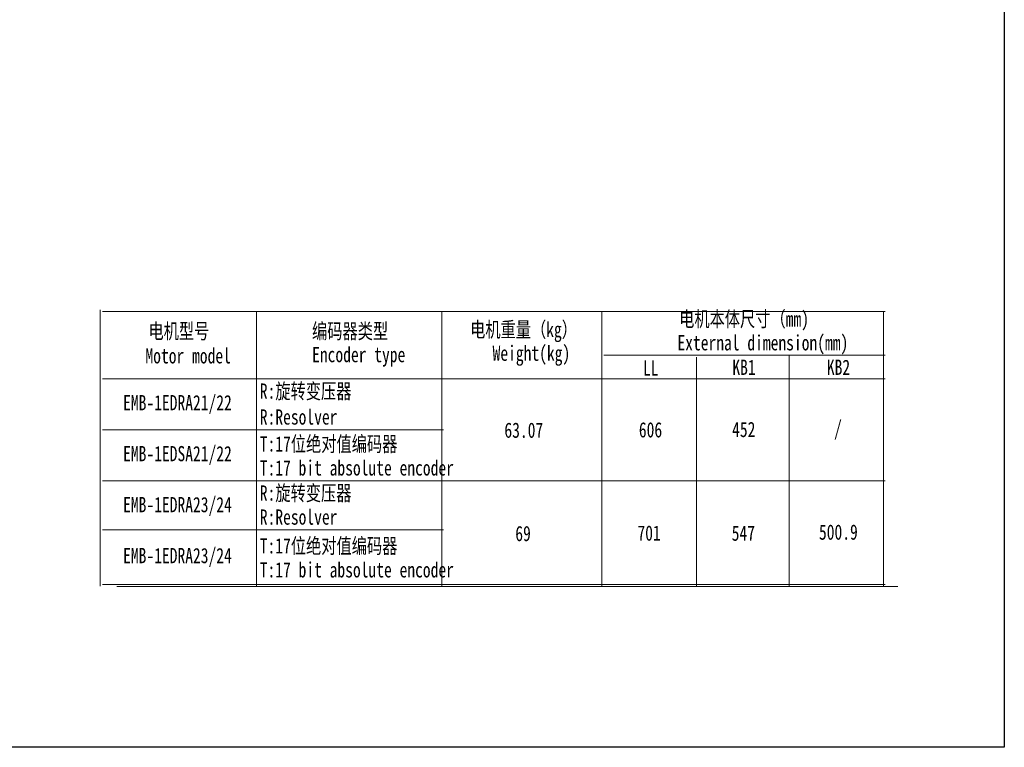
# Model space of a CAD drawing. Header units: millimetres. Extents: x 0 to 16.2, y 0 to 11.1.
# Tile 2 of 5: x 8.7 to 16.2, y 0 to 5.6. Entities that reach past the tile are written whole.
import ezdxf

# ---------------------------------------------------------------- set-up
doc = ezdxf.new("R2010")
doc.units = ezdxf.units.MM
doc.styles.add('PDF 汉仪长仿宋体', font='hyswlongfangsong.ttf')

msp = doc.modelspace()

# ---------------------------------------------------------------- linework, layer by layer
for p, q in [((16.2074, 11.1247), (16.2074, 0.0078)), ((16.2074, 0.0078), (-0.0068, 0.0078))]:
    msp.add_line(p, q)
at = {"color": 7, "lineweight": 0}
for points in [[(9.296, 3.3488), (9.296, 1.2394)], [(9.3118, 3.3369), (15.2968, 3.3369)], [(10.491, 3.335), (10.491, 1.2394)], [(11.9083, 3.335), (11.9083, 1.2394)], [(13.1311, 3.335), (13.1311, 1.2394)], [(15.2849, 3.335), (15.2849, 1.2394)], [(13.1469, 3.0031), (15.2968, 3.0031)], [(13.8537, 2.9874), (13.8537, 1.2394)], [(14.5623, 3.0014), (14.5623, 1.2395)], [(9.3118, 2.8224), (15.2968, 2.8224)], [(9.3118, 2.4331), (11.9202, 2.4331)], [(9.3118, 2.0438), (15.2968, 2.0438)], [(9.3118, 1.6684), (11.9202, 1.6684)], [(9.3118, 1.2513), (15.2968, 1.2513)], [(9.423, 1.2374), (15.394, 1.2374)]]:
    msp.add_lwpolyline(points, dxfattribs=at)

# ---------------------------------------------------------------- texts
at = {"color": 7, "attachment_point": 4, "style": 'PDF 汉仪长仿宋体'}
for s, insert, char_height in [('电机本体尺寸（mm)', (13.7213, 3.2645), 0.11637), ('电机型号', (9.6639, 3.1811), 0.11637), ('编码器类型', (10.9147, 3.1812), 0.11637), ('电机重量（kg）', (12.1233, 3.1801), 0.11637), ('Brake connector specification', (6.7263, 3.1101), 0.107064), ('External dimension(mm)', (13.7083, 3.0828), 0.116374), ('Motor model', (9.6412, 2.9976), 0.116374), ('Encoder type', (10.9154, 2.9908), 0.116374), ('Weight(kg)', (12.295, 2.9993), 0.11637), ('LL', (13.4452, 2.9046), 0.11637), ('KB1', (14.1282, 2.9111), 0.11637), ('KB2', (14.8507, 2.9111), 0.11637), ('R:旋转变压器', (10.5154, 2.7224), 0.11637), ('EMB-1EDRA21/22', (9.4703, 2.6262), 0.116374), ('R:Resolver', (10.5154, 2.5303), 0.11637), ('63.07', (12.3853, 2.4296), 0.11637), ('606', (13.4135, 2.4325), 0.11637), ('452', (14.1263, 2.4353), 0.11637), ('/', (14.9061, 2.4315), 0.1164), ('T:17位绝对值编码器', (10.5151, 2.3192), 0.116374), ('EMB-1EDSA21/22', (9.4703, 2.2369), 0.116374), ('T:17 bit absolute encoder', (10.5151, 2.1411), 0.116374), ('R:旋转变压器', (10.5154, 1.9438), 0.11637), ('EMB-1EDRA23/24', (9.4703, 1.8476), 0.116374), ('R:Resolver', (10.5154, 1.7657), 0.11637), ('69', (12.4687, 1.64), 0.11637), ('701', (13.4026, 1.6437), 0.11637), ('547', (14.1233, 1.6428), 0.11637), ('500.9', (14.7903, 1.651), 0.11637), ('T:17位绝对值编码器', (10.5151, 1.5406), 0.116374), ('EMB-1EDRA23/24', (9.4703, 1.4583), 0.116374), ('T:17 bit absolute encoder', (10.5151, 1.3625), 0.116374)]:
    msp.add_mtext(s, dxfattribs=dict(at, insert=insert, char_height=char_height))

doc.saveas('drawing.dxf')
